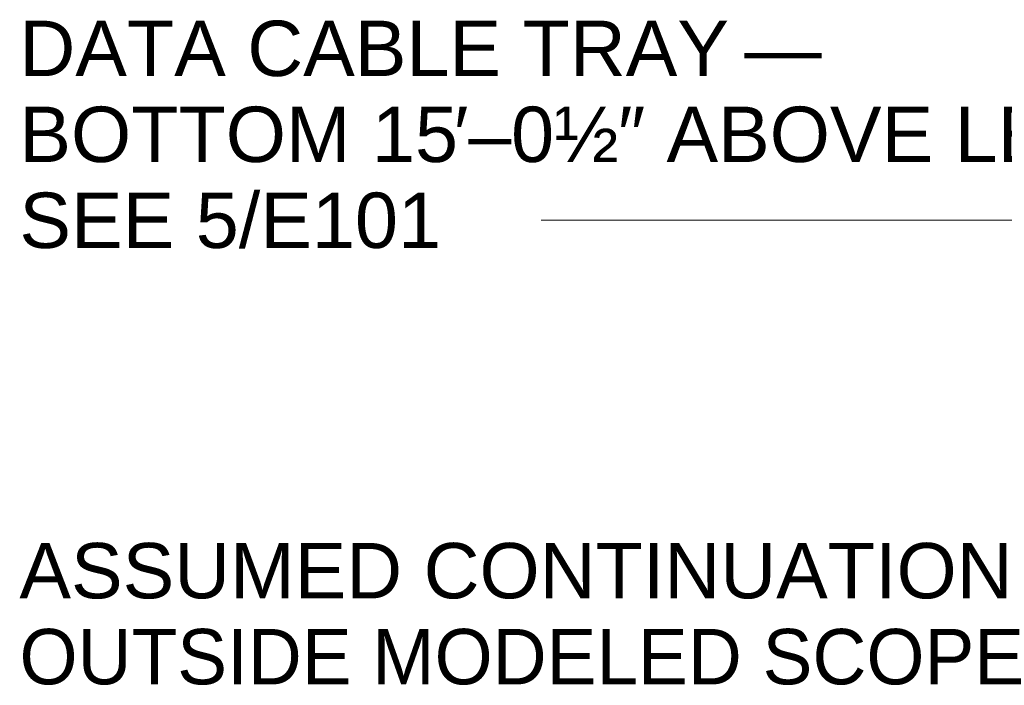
# Model space of a CAD drawing. Header units: inches. Extents: x -723 to 1689, y -292 to 603.
# Tile 31 of 40: x 800 to 1013, y 223 to 367. Entities that reach past the tile are written whole.
import ezdxf

# ---------------------------------------------------------------- set-up
doc = ezdxf.new("R2010")
doc.units = ezdxf.units.IN
doc.header["$MEASUREMENT"] = 0
doc.layers.add('G-ANNO-TEXT', color=231, linetype='Continuous', lineweight=9)
doc.styles.add('Arial_4', font='arial.ttf', dxfattribs={"height": 12})

msp = doc.modelspace()

# ---------------------------------------------------------------- linework, layer by layer
at = {"layer": 'G-ANNO-TEXT', "color": 210}
msp.add_line((1073.940807, 323.270805), (894.533742, 323.270805), dxfattribs=at)

# ---------------------------------------------------------------- texts
at = {"layer": 'G-ANNO-TEXT', "color": 7, "char_height": 12, "attachment_point": 1, "style": 'Arial_4', "bg_fill": 3, "box_fill_scale": 1.25, "bg_fill_color": 256, "bg_fill_true_color": 13158600, "bg_fill_transparency": 0}
for s, insert, width in [('DATA CABLE TRAY ', (799.943742, 366.520805), 190.284), ('—', (956.943742, 366.520805), 20.1495), ('BOTTOM 15', (799.943742, 347.895805), 114.0795), ('′–', (894.068742, 347.895805), 14.9985), ('″', (929.568742, 347.895805), 7.1205), (' ABOVE LEVEL 1', (935.443742, 347.895805), 160.4385), ('SEE 5/E101', (799.943742, 329.270805), 109.989), ('ASSUMED CONTINUATION ', (799.943742, 253.358695), 264.216), ('OUTSIDE MODELED SCOPE', (799.943742, 234.733695), 271.0335)]:
    msp.add_mtext(s, dxfattribs=dict(at, insert=insert, width=width))

# ---------------------------------------------------------------- next in the draw order: texts
at = {"layer": 'G-ANNO-TEXT', "color": 7, "insert": (906.443742, 347.895805), "char_height": 12, "width": 28.0275, "attachment_point": 1, "style": 'Arial_4', "bg_fill": 3, "box_fill_scale": 1.25, "bg_fill_color": 256, "bg_fill_true_color": 13158600, "bg_fill_transparency": 0}
msp.add_mtext('0½', dxfattribs=at)

doc.saveas('drawing.dxf')
